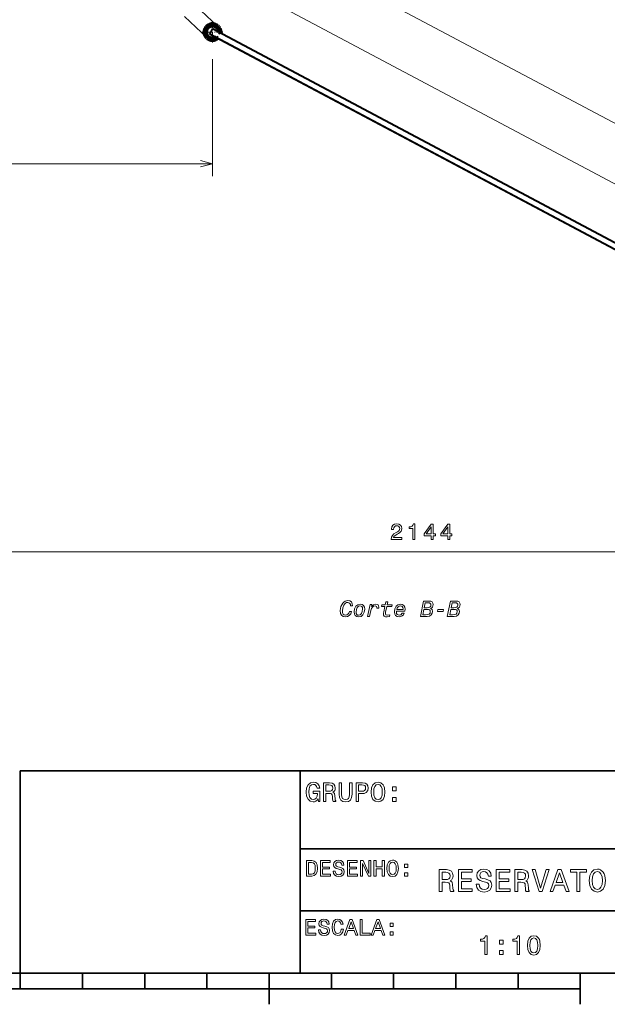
# Model space of a CAD drawing. Extents: x 0 to 420, y 0 to 297.
# Tile 9 of 14: x 220 to 314, y 5 to 163. Entities that reach past the tile are written whole.
import ezdxf

# ---------------------------------------------------------------- set-up
doc = ezdxf.new("R2010")
doc.units = 0
doc.linetypes.add('DASHDOT', pattern=[18.5, 12, -3, 0.5, -3])

msp = doc.modelspace()

# ---------------------------------------------------------------- linework, layer by layer
at = {"color": 7, "lineweight": 13}
for p, q in [((257.964813, 177.18721), (401.00235, 101.132813)), ((254.792694, 169.091232), (396.064331, 93.975777)), ((177.296371, 140.055435), (250.898972, 140.055435)), ((177.296371, 77.670059), (391.693787, 77.670059))]:
    msp.add_line(p, q, dxfattribs=at)
at = {"color": 7, "lineweight": 35, "ltscale": 0.12507}
msp.add_line((251.769958, 162.117355), (248.120178, 165.538925), dxfattribs=at)
at = {"color": 7, "lineweight": 35, "ltscale": 0.124767}
msp.add_line((250.023941, 160.272614), (246.382996, 163.685867), dxfattribs=at)
at = {"color": 7, "lineweight": 140, "ltscale": 0.001488}
for p, q in [((249.633713, 161.302795), (249.640244, 161.361969)), ((249.649551, 161.420792), (249.661591, 161.479095)), ((249.693817, 161.593719), (249.713913, 161.649765)), ((249.713913, 161.649765), (249.736618, 161.704803)), ((249.761887, 161.758728), (249.789642, 161.811401)), ((249.887299, 161.960831), (249.924393, 162.007401)), ((250.004929, 162.095093), (250.048187, 162.136002)), ((250.140228, 162.211533), (250.188797, 162.245972)), ((249.628998, 161.183838), (249.629959, 161.243362)), ((249.665894, 160.889069), (249.653, 160.947189)), ((249.798782, 160.55867), (249.770264, 160.610931)), ((249.936371, 160.364655), (249.898605, 160.410675)), ((249.976257, 160.32045), (249.936371, 160.364655)), ((250.062042, 160.237885), (250.018188, 160.278152)), ((250.204224, 160.129974), (250.155167, 160.163696)), ((250.360138, 160.04306), (250.306839, 160.06958)), ((250.4702, 159.997665), (250.414642, 160.019073)), ((250.997452, 159.92691), (250.938004, 159.923691)), ((251.174011, 159.953232), (251.115601, 159.941711)), ((251.345123, 160.004044), (251.28891, 159.984436)), ((251.454514, 160.051041), (251.400375, 160.02626)), ((251.609146, 160.140213), (251.559021, 160.108093))]:
    msp.add_line(p, q, dxfattribs=at)
at = {"color": 7, "lineweight": 140, "ltscale": 0.001489}
for p, q in [((249.640244, 161.361969), (249.649551, 161.420792)), ((249.661591, 161.479095), (249.676361, 161.536789)), ((249.676361, 161.536789), (249.693817, 161.593719)), ((249.736618, 161.704803), (249.761887, 161.758728)), ((249.789642, 161.811401), (249.819855, 161.862717)), ((249.819855, 161.862717), (249.852417, 161.912567)), ((249.852417, 161.912567), (249.887299, 161.960831)), ((249.924393, 162.007401), (249.963638, 162.052185)), ((249.963638, 162.052185), (250.004929, 162.095093)), ((250.048187, 162.136002), (250.093323, 162.174835)), ((250.093323, 162.174835), (250.140228, 162.211533)), ((249.630829, 161.124313), (249.628998, 161.183838)), ((249.629959, 161.243362), (249.633713, 161.302795)), ((249.635452, 161.064941), (249.630829, 161.124313)), ((249.642853, 161.005859), (249.635452, 161.064941)), ((249.653, 160.947189), (249.642853, 161.005859)), ((249.681503, 160.831604), (249.665894, 160.889069)), ((249.699783, 160.774933), (249.681503, 160.831604)), ((249.720703, 160.719177), (249.699783, 160.774933)), ((249.744217, 160.664474), (249.720703, 160.719177)), ((249.770264, 160.610931), (249.744217, 160.664474)), ((249.829727, 160.507797), (249.798782, 160.55867)), ((249.863037, 160.458435), (249.829727, 160.507797)), ((249.898605, 160.410675), (249.863037, 160.458435)), ((250.018188, 160.278152), (249.976257, 160.32045)), ((250.107727, 160.199692), (250.062042, 160.237885)), ((250.155167, 160.163696), (250.107727, 160.199692)), ((250.254822, 160.098572), (250.204224, 160.129974)), ((250.306839, 160.06958), (250.254822, 160.098572)), ((250.414642, 160.019073), (250.360138, 160.04306)), ((250.526703, 159.978882), (250.4702, 159.997665)), ((250.58403, 159.962769), (250.526703, 159.978882)), ((250.642044, 159.949356), (250.58403, 159.962769)), ((250.700623, 159.938675), (250.642044, 159.949356)), ((250.759644, 159.930756), (250.700623, 159.938675)), ((250.81897, 159.925613), (250.759644, 159.930756)), ((250.878464, 159.923264), (250.81897, 159.925613)), ((250.938004, 159.923691), (250.878464, 159.923264)), ((251.056702, 159.932922), (250.997452, 159.92691)), ((251.115601, 159.941711), (251.056702, 159.932922)), ((251.231827, 159.967484), (251.174011, 159.953232)), ((251.28891, 159.984436), (251.231827, 159.967484)), ((251.400375, 160.02626), (251.345123, 160.004044)), ((251.507431, 160.078339), (251.454514, 160.051041)), ((251.559021, 160.108093), (251.507431, 160.078339))]:
    msp.add_line(p, q, dxfattribs=at)
at = {"color": 7, "lineweight": 140, "ltscale": 0.001247}
for p, q in [((249.864136, 161.370895), (249.856857, 161.321564)), ((249.934982, 161.609299), (249.916306, 161.563065)), ((250.00383, 161.741943), (249.97879, 161.698822)), ((250.09082, 161.863464), (250.059906, 161.824341)), ((249.897339, 160.878098), (249.913422, 160.830902)), ((250.026245, 160.609268), (250.054947, 160.568497)), ((250.085541, 160.529144), (250.117981, 160.491272)), ((250.152161, 160.455002), (250.188049, 160.42038)), ((250.225525, 160.387512), (250.264526, 160.356445)), ((250.61998, 160.180832), (250.66835, 160.168732)), ((250.717224, 160.158936), (250.766525, 160.151489)), ((251.349365, 160.244598), (251.39389, 160.267044))]:
    msp.add_line(p, q, dxfattribs=at)
at = {"color": 7, "lineweight": 140, "ltscale": 0.001246}
for p, q in [((249.873734, 161.419815), (249.864136, 161.370895)), ((249.885651, 161.468216), (249.873734, 161.419815)), ((249.899857, 161.516006), (249.885651, 161.468216)), ((249.916306, 161.563065), (249.899857, 161.516006)), ((249.955826, 161.654587), (249.934982, 161.609299)), ((249.97879, 161.698822), (249.955826, 161.654587)), ((250.030884, 161.783813), (250.00383, 161.741943)), ((250.059906, 161.824341), (250.030884, 161.783813)), ((250.12355, 161.901062), (250.09082, 161.863464)), ((250.158035, 161.937073), (250.12355, 161.901062)), ((250.194183, 161.971405), (250.158035, 161.937073)), ((250.231918, 162.003983), (250.194183, 161.971405)), ((250.271164, 162.034729), (250.231918, 162.003983)), ((250.311813, 162.063583), (250.271164, 162.034729)), ((249.849365, 161.222168), (249.849182, 161.172318)), ((249.849182, 161.172318), (249.851349, 161.122513)), ((249.851929, 161.271957), (249.849365, 161.222168)), ((249.851349, 161.122513), (249.855881, 161.072861)), ((249.856857, 161.321564), (249.851929, 161.271957)), ((249.855881, 161.072861), (249.862762, 161.023483)), ((249.862762, 161.023483), (249.871979, 160.974487)), ((249.871979, 160.974487), (249.883514, 160.925995)), ((249.883514, 160.925995), (249.897339, 160.878098)), ((249.913422, 160.830902), (249.931717, 160.784531)), ((249.931717, 160.784531), (249.952194, 160.739075)), ((249.952194, 160.739075), (249.974823, 160.694656)), ((249.974823, 160.694656), (249.999512, 160.651352)), ((249.999512, 160.651352), (250.026245, 160.609268)), ((250.054947, 160.568497), (250.085541, 160.529144)), ((250.117981, 160.491272), (250.152161, 160.455002)), ((250.188049, 160.42038), (250.225525, 160.387512)), ((250.264526, 160.356445), (250.304947, 160.327271)), ((250.304947, 160.327271), (250.34671, 160.300049)), ((250.34671, 160.300049), (250.389725, 160.274841)), ((250.389725, 160.274841), (250.433884, 160.251709)), ((250.433884, 160.251709), (250.479095, 160.230698)), ((250.479095, 160.230698), (250.525253, 160.211853)), ((250.525253, 160.211853), (250.57225, 160.195221)), ((250.57225, 160.195221), (250.61998, 160.180832)), ((250.66835, 160.168732), (250.717224, 160.158936)), ((250.766525, 160.151489), (250.816116, 160.146362)), ((250.816116, 160.146362), (250.865891, 160.143616)), ((250.865891, 160.143616), (250.915741, 160.143219)), ((250.915741, 160.143219), (250.965561, 160.145203)), ((250.965561, 160.145203), (251.015228, 160.149551)), ((251.015228, 160.149551), (251.064621, 160.15625)), ((251.064621, 160.15625), (251.113647, 160.165283)), ((251.113647, 160.165283), (251.162201, 160.17662)), ((251.162201, 160.17662), (251.210144, 160.190262)), ((251.210144, 160.190262), (251.257401, 160.206161)), ((251.257401, 160.206161), (251.303833, 160.224289)), ((251.303833, 160.224289), (251.349365, 160.244598)), ((251.39389, 160.267044), (251.437286, 160.29158)), ((251.437286, 160.29158), (251.479462, 160.318146))]:
    msp.add_line(p, q, dxfattribs=at)
at = {"color": 7, "lineweight": 140, "ltscale": 0.001115}
for p, q in [((250.188797, 162.245972), (250.226212, 162.270264)), ((250.226212, 162.270264), (250.264465, 162.293228)), ((250.264465, 162.293228), (250.303482, 162.314835)), ((250.343262, 162.335052), (250.383698, 162.353867)), ((250.383698, 162.353867), (250.424789, 162.371246)), ((250.424789, 162.371246), (250.466461, 162.387177)), ((250.466461, 162.387177), (250.508667, 162.401627)), ((250.551361, 162.414597), (250.594467, 162.426056)), ((250.594467, 162.426056), (250.637955, 162.435974)), ((250.681778, 162.444382), (250.725861, 162.451233)), ((250.725861, 162.451233), (250.770142, 162.456543)), ((250.814606, 162.460297), (250.859161, 162.462463)), ((250.859161, 162.462463), (250.903763, 162.463089)), ((250.903763, 162.463089), (250.948364, 162.462128)), ((250.948364, 162.462128), (250.992905, 162.45961)), ((250.992905, 162.45961), (251.037338, 162.455536)), ((251.037338, 162.455536), (251.081589, 162.44989)), ((251.081589, 162.44989), (251.12561, 162.442703)), ((251.169373, 162.433975), (251.212784, 162.423706)), ((251.212784, 162.423706), (251.255798, 162.411926)), ((251.298401, 162.398651), (251.340485, 162.383881)), ((251.340485, 162.383881), (251.382034, 162.36763)), ((251.382034, 162.36763), (251.422989, 162.349945)), ((251.422989, 162.349945), (251.463303, 162.330826)), ((251.463303, 162.330826), (251.502914, 162.310303)), ((251.502914, 162.310303), (251.541779, 162.288406)), ((251.541779, 162.288406), (251.579849, 162.265152)), ((251.579849, 162.265152), (251.617081, 162.24057)), ((251.617081, 162.24057), (251.653427, 162.214706)), ((251.653427, 162.214706), (251.688843, 162.187576)), ((251.688843, 162.187576), (251.723282, 162.159225)), ((251.756714, 162.129669), (251.789063, 162.098969)), ((251.789063, 162.098969), (251.820343, 162.067154)), ((251.820343, 162.067154), (251.850464, 162.034256)), ((251.850464, 162.034256), (251.879425, 162.00032)), ((251.879425, 162.00032), (251.907166, 161.965378)), ((251.907166, 161.965378), (251.93367, 161.929504)), ((251.93367, 161.929504), (251.958893, 161.8927)), ((251.958893, 161.8927), (251.982819, 161.855042)), ((251.982819, 161.855042), (252.005402, 161.816574)), ((252.005402, 161.816574), (252.026611, 161.777328)), ((252.026611, 161.777328), (252.046432, 161.737366)), ((252.064835, 161.696716), (252.081818, 161.655472)), ((252.081818, 161.655472), (252.097321, 161.613632)), ((252.097321, 161.613632), (252.111359, 161.571289)), ((252.111359, 161.571289), (252.123886, 161.528473)), ((252.123886, 161.528473), (252.134903, 161.485245)), ((252.134903, 161.485245), (252.144409, 161.441666)), ((252.144409, 161.441666), (252.152374, 161.397766)), ((252.152374, 161.397766), (252.158783, 161.353622)), ((252.163635, 161.309265), (252.166946, 161.264786)), ((252.166946, 161.264786), (252.168671, 161.2202)), ((252.168854, 161.175598), (252.16745, 161.131012)), ((252.168671, 161.2202), (252.168854, 161.175598))]:
    msp.add_line(p, q, dxfattribs=at)
at = {"color": 7, "lineweight": 140, "ltscale": 0.001116}
for p, q in [((250.303482, 162.314835), (250.343262, 162.335052)), ((250.508667, 162.401627), (250.551361, 162.414597)), ((250.637955, 162.435974), (250.681778, 162.444382)), ((250.770142, 162.456543), (250.814606, 162.460297)), ((251.12561, 162.442703), (251.169373, 162.433975)), ((251.255798, 162.411926), (251.298401, 162.398651)), ((251.723282, 162.159225), (251.756714, 162.129669)), ((252.046432, 161.737366), (252.064835, 161.696716)), ((252.158783, 161.353622), (252.163635, 161.309265)), ((252.16745, 161.131012), (252.16449, 161.086487))]:
    msp.add_line(p, q, dxfattribs=at)
at = {"color": 7, "lineweight": 140, "ltscale": 0.001665}
for p, q in [((250.368179, 162.099045), (250.311813, 162.063583)), ((250.426666, 162.130875), (250.368179, 162.099045)), ((250.487061, 162.15892), (250.426666, 162.130875)), ((250.549103, 162.18309), (250.487061, 162.15892)), ((250.612564, 162.203278), (250.549103, 162.18309)), ((250.67717, 162.219406), (250.612564, 162.203278)), ((250.742676, 162.2314), (250.67717, 162.219406)), ((250.808807, 162.239212), (250.742676, 162.2314)), ((250.87529, 162.242828), (250.808807, 162.239212)), ((250.941879, 162.242218), (250.87529, 162.242828)), ((251.008301, 162.237396), (250.941879, 162.242218)), ((251.139526, 162.215164), (251.074265, 162.228363)), ((251.203842, 162.197861), (251.139526, 162.215164)), ((251.328506, 162.151215), (251.266907, 162.176514)), ((251.388382, 162.12207), (251.328506, 162.151215)), ((251.446274, 162.089172), (251.388382, 162.12207)), ((251.501968, 162.052673), (251.446274, 162.089172)), ((251.555252, 162.012726), (251.501968, 162.052673)), ((251.605881, 161.969482), (251.555252, 162.012726)), ((251.653671, 161.923111), (251.605881, 161.969482)), ((251.698425, 161.87381), (251.653671, 161.923111)), ((251.73996, 161.821762), (251.698425, 161.87381)), ((251.778122, 161.767181), (251.73996, 161.821762)), ((251.843689, 161.651352), (251.812744, 161.710312)), ((251.87085, 161.590546), (251.843689, 161.651352)), ((251.894073, 161.528137), (251.87085, 161.590546)), ((251.913315, 161.464386), (251.894073, 161.528137)), ((251.928467, 161.399551), (251.913315, 161.464386)), ((251.939484, 161.333878), (251.928467, 161.399551)), ((251.94632, 161.267639), (251.939484, 161.333878)), ((251.948944, 161.201096), (251.94632, 161.267639))]:
    msp.add_line(p, q, dxfattribs=at)
at = {"color": 7, "lineweight": 35, "ltscale": 0.0225}
msp.add_line((250.44931, 160.922516), (250.871841, 161.717178), dxfattribs=at)
at = {"color": 7, "lineweight": 35, "ltscale": 0.00125}
for p, q in [((250.895309, 161.761322), (250.871841, 161.717178)), ((250.44931, 160.922516), (250.425842, 160.878372))]:
    msp.add_line(p, q, dxfattribs=at)
at = {"color": 7, "lineweight": 35}
for p, q in [((250.871841, 161.717178), (392.143463, 86.601723)), ((250.895309, 161.761322), (392.166931, 86.645874)), ((250.425842, 160.878372), (391.697449, 85.762924)), ((250.44931, 160.922516), (391.720947, 85.807068)), ((220, 10), (220, 42.5)), ((220, 42.5), (410, 42.5)), ((265, 10), (265, 42.5)), ((265, 30), (410, 30)), ((265, 20), (410, 20)), ((10, 10), (410, 10)), ((220, 10), (410, 10)), ((220, 10), (410, 10)), ((220, 10), (410, 10)), ((110, 7.5), (310, 7.5))]:
    msp.add_line(p, q, dxfattribs=at)
at = {"color": 7, "linetype": 'DASHDOT', "lineweight": 13, "ltscale": 0.08255}
for p, q in [((250.898972, 162.844086), (250.898972, 159.542099)), ((252.549973, 161.193085), (249.247971, 161.193085))]:
    msp.add_line(p, q, dxfattribs=at)
at = {"color": 7, "lineweight": 140, "ltscale": 0.001664}
for p, q in [((251.074265, 162.228363), (251.008301, 162.237396)), ((251.266907, 162.176514), (251.203842, 162.197861)), ((251.812744, 161.710312), (251.778122, 161.767181))]:
    msp.add_line(p, q, dxfattribs=at)
at = {"color": 7, "lineweight": 35, "ltscale": 0.006103}
for p, q in [((251.695007, 160.203552), (251.479462, 160.318146)), ((252.16449, 161.086487), (251.948944, 161.201096))]:
    msp.add_line(p, q, dxfattribs=at)
at = {"color": 7, "lineweight": 140, "ltscale": 0.006103}
for p, q in [((251.479462, 160.318146), (251.695007, 160.203552)), ((252.16449, 161.086487), (251.948944, 161.201096))]:
    msp.add_line(p, q, dxfattribs=at)
at = {"color": 7, "lineweight": 140, "ltscale": 0.000445}
for p, q in [((251.623825, 160.150269), (251.609146, 160.140213)), ((251.638351, 160.160522), (251.623825, 160.150269)), ((251.65274, 160.170975), (251.638351, 160.160522)), ((251.666992, 160.181641), (251.65274, 160.170975)), ((251.695007, 160.203552), (251.681076, 160.19249))]:
    msp.add_line(p, q, dxfattribs=at)
at = {"color": 7, "lineweight": 140, "ltscale": 0.000444}
msp.add_line((251.681076, 160.19249), (251.666992, 160.181641), dxfattribs=at)
at = {"color": 7, "lineweight": 13, "ltscale": 0.001307}
for p, q in [((251.67984, 160.211609), (251.716812, 160.248581)), ((252.382294, 160.914063), (252.419266, 160.951019)), ((254.449722, 158.738846), (254.486694, 158.775818)), ((255.152161, 159.441284), (255.189133, 159.478256)), ((257.219604, 157.266083), (257.256561, 157.30304)), ((257.922028, 157.968521), (257.959015, 158.005493)), ((259.989471, 155.793304), (260.026428, 155.830276)), ((260.691925, 156.495758), (260.728882, 156.532715)), ((263.461792, 155.02298), (263.498749, 155.059952)), ((262.759338, 154.320541), (262.796295, 154.357513)), ((266.231659, 153.550217), (266.268616, 153.587189)), ((265.529205, 152.847778), (265.566193, 152.884735)), ((269.001526, 152.077454), (269.038513, 152.11441)), ((268.299072, 151.375), (268.33606, 151.411972)), ((271.771393, 150.604675), (271.80838, 150.641647)), ((271.06897, 149.902237), (271.105927, 149.939209)), ((274.54129, 149.131912), (274.578247, 149.168884)), ((273.838837, 148.429474), (273.875793, 148.466431)), ((277.311157, 147.659149), (277.348114, 147.696121)), ((276.608704, 146.956696), (276.645691, 146.993668)), ((280.081024, 146.186371), (280.117981, 146.223343)), ((279.378571, 145.483932), (279.415558, 145.520905)), ((282.148438, 144.011169), (282.185425, 144.048126)), ((282.850891, 144.713608), (282.887878, 144.75058)), ((284.918335, 142.538391), (284.955292, 142.575363)), ((285.620758, 143.240845), (285.657745, 143.277817)), ((287.688202, 141.065628), (287.725159, 141.1026)), ((288.390656, 141.768066), (288.427612, 141.805038)), ((290.458069, 139.592865), (290.495056, 139.629837)), ((291.160522, 140.295303), (291.197479, 140.332275)), ((293.227936, 138.120087), (293.264923, 138.157059)), ((293.930389, 138.82254), (293.967346, 138.859512)), ((295.997803, 136.647324), (296.03479, 136.684296)), ((296.700256, 137.349777), (296.737244, 137.386749)), ((298.7677, 135.174561), (298.804657, 135.211533)), ((299.470154, 135.876999), (299.507111, 135.913971)), ((301.537567, 133.701782), (301.574524, 133.738754)), ((302.240021, 134.404236), (302.276978, 134.441208)), ((305.009888, 132.931473), (305.046844, 132.968445)), ((304.307434, 132.229019), (304.344421, 132.265991)), ((307.779755, 131.458694), (307.816742, 131.495667)), ((307.077301, 130.756256), (307.114288, 130.793228)), ((310.549622, 129.985931), (310.586609, 130.022903)), ((309.847198, 129.283493), (309.884155, 129.32045)), ((313.319519, 128.513168), (313.356476, 128.55014)), ((312.617065, 127.810715), (312.654022, 127.847687))]:
    msp.add_line(p, q, dxfattribs=at)
at = {"color": 7, "lineweight": 13, "ltscale": 0.469442}
msp.add_line((250.898972, 156.833099), (250.898972, 138.055435), dxfattribs=at)
at = {"color": 7, "lineweight": 35, "ltscale": 0.0625}
for p, q in [((220, 10), (220, 7.5)), ((230, 10), (230, 7.5)), ((240, 10), (240, 7.5)), ((250, 10), (250, 7.5)), ((270, 10), (270, 7.5)), ((280, 10), (280, 7.5)), ((290, 10), (290, 7.5)), ((300, 10), (300, 7.5))]:
    msp.add_line(p, q, dxfattribs=at)
at = {"color": 7, "lineweight": 35, "ltscale": 0.125}
for p, q in [((260, 10), (260, 5)), ((310, 10), (310, 5))]:
    msp.add_line(p, q, dxfattribs=at)
at = {"color": 7, "lineweight": 13}
msp.add_lwpolyline([(248.967117, 139.537811), (250.898972, 140.055435), (248.967117, 140.573074)], dxfattribs=at)
for points in [[(279.613251, 79.670059), (281.331543, 79.670059), (281.331543, 79.979858), (279.97348, 79.979858), (280.049133, 80.149162), (280.178802, 80.28965), (280.578674, 80.54541), (280.791199, 80.653488), (281.028961, 80.80838), (281.198242, 80.988495), (281.295532, 81.201035), (281.331543, 81.442383), (281.270294, 81.74498), (281.101013, 81.982735), (280.841644, 82.134033), (280.506622, 82.188065), (280.160797, 82.126831), (279.897827, 81.95752), (279.728516, 81.687347), (279.670868, 81.330719), (279.670868, 81.280289), (279.998688, 81.280289), (279.998688, 81.309105), (280.031128, 81.554062), (280.128387, 81.734177), (280.283264, 81.849449), (280.488617, 81.889069), (280.69754, 81.85305), (280.852448, 81.762993), (280.953308, 81.622505), (280.989319, 81.445992), (280.964111, 81.280289), (280.89566, 81.139801), (280.780396, 81.017319), (280.621887, 80.909248), (280.409363, 80.793976), (280.056335, 80.570633), (279.80777, 80.332878), (279.660065, 80.044693), (279.613251, 79.680862)], [(283.095947, 79.670059), (283.423767, 79.670059), (283.423767, 82.188065), (283.178802, 82.188065), (283.113953, 81.968323), (282.984283, 81.820633), (282.786163, 81.734177), (282.51239, 81.705353), (282.51239, 81.449593), (283.095947, 81.449593)], [(286.027527, 79.670059), (286.351715, 79.670059), (286.351715, 80.28965), (286.708344, 80.28965), (286.708344, 80.577835), (286.351715, 80.577835), (286.351715, 82.11602), (286.023895, 82.11602), (284.928802, 80.606659), (284.928802, 80.28965), (286.027527, 80.28965)], [(285.231384, 80.577835), (286.027527, 81.698151), (286.027527, 80.577835)], [(288.696106, 79.670059), (289.020294, 79.670059), (289.020294, 80.28965), (289.376923, 80.28965), (289.376923, 80.577835), (289.020294, 80.577835), (289.020294, 82.11602), (288.692505, 82.11602), (287.597412, 80.606659), (287.597412, 80.28965), (288.696106, 80.28965)], [(287.899994, 80.577835), (288.696106, 81.698151), (288.696106, 80.577835)], [(273.084137, 68.999519), (273.422241, 68.999519), (273.361115, 69.366425), (273.213623, 69.636208), (272.979797, 69.801682), (272.66687, 69.85923), (272.422241, 69.830452), (272.206421, 69.754913), (272.008575, 69.62542), (271.832336, 69.441963), (271.66687, 69.19017), (271.544556, 68.898804), (271.465424, 68.582253), (271.440247, 68.247719), (271.490601, 67.812469), (271.648865, 67.495926), (271.904266, 67.301674), (272.256775, 67.236931), (272.584137, 67.29808), (272.871887, 67.467148), (273.102112, 67.740524), (273.260376, 68.114624), (272.91507, 68.114624), (272.792755, 67.85923), (272.641693, 67.675781), (272.465424, 67.567863), (272.271179, 67.531891), (272.062531, 67.571465), (271.911469, 67.700958), (271.814331, 67.913185), (271.785553, 68.208153), (271.84671, 68.700958), (272.02298, 69.150597), (272.145264, 69.330452), (272.289154, 69.459953), (272.45462, 69.535492), (272.641693, 69.56427), (272.825134, 69.524696), (272.965424, 69.416786), (273.051758, 69.240524)], [(278.965424, 69.164986), (279.069733, 69.661392), (278.756775, 69.661392), (278.652466, 69.164986), (278.13089, 69.164986), (278.073334, 68.902397), (278.59491, 68.902397), (278.41507, 68.060669), (278.371887, 67.837646), (278.361115, 67.700958), (278.397064, 67.495926), (278.508575, 67.348442), (278.695648, 67.262108), (278.951019, 67.229736), (279.321533, 67.290886), (279.38269, 67.56427), (278.961823, 67.506714), (278.749603, 67.560669), (278.677643, 67.722542), (278.684845, 67.830452), (278.713623, 67.992325), (278.911469, 68.902397), (279.692047, 68.902397), (279.746002, 69.164986)], [(285.684845, 69.794487), (284.828735, 69.794487), (284.299957, 67.29808), (285.397064, 67.29808), (285.763977, 67.348442), (286.048157, 67.560669), (286.192047, 67.816063), (286.246002, 68.114624), (286.174042, 68.413185), (285.95105, 68.603836), (286.120087, 68.69017), (286.242401, 68.823257), (286.317932, 68.995926), (286.34671, 69.208153), (286.303558, 69.463547), (286.181244, 69.647003), (285.972626, 69.754913)], [(290.015778, 69.794487), (289.159668, 69.794487), (288.63089, 67.29808), (289.728027, 67.29808), (290.09491, 67.348442), (290.379089, 67.560669), (290.52298, 67.816063), (290.576935, 68.114624), (290.505005, 68.413185), (290.281982, 68.603836), (290.45105, 68.69017), (290.573334, 68.823257), (290.648865, 68.995926), (290.677643, 69.208153), (290.634491, 69.463547), (290.512177, 69.647003), (290.303558, 69.754913)], [(273.648865, 68.049881), (273.695648, 67.704552), (273.839508, 67.449158), (274.066132, 67.294487), (274.375488, 67.236931), (274.771179, 67.326859), (275.080536, 67.582253), (275.281982, 67.974342), (275.353912, 68.474342), (275.299957, 68.816063), (275.156067, 69.075058), (274.925842, 69.240524), (274.623688, 69.29808), (274.231598, 69.204552), (273.922241, 68.945564), (273.720825, 68.549881)], [(274.598511, 69.024696), (274.778381, 68.988731), (274.91507, 68.891609), (274.997803, 68.729736), (275.026581, 68.513908), (274.976227, 68.114624), (274.843109, 67.79808), (274.641693, 67.585854), (274.386292, 67.510307), (274.210022, 67.539085), (274.080536, 67.636208), (273.997803, 67.790886), (273.969025, 68.010307), (274.015778, 68.409592), (274.145264, 68.73333), (274.343109, 68.945564)], [(275.814331, 67.29808), (276.123688, 67.29808), (276.325134, 68.258514), (276.425842, 68.578659), (276.584137, 68.808868), (276.789154, 68.949158), (277.033752, 68.995926), (277.242401, 68.927574), (277.321533, 68.762108), (277.314331, 68.629013), (277.612915, 68.629013), (277.63089, 68.823257), (277.59491, 69.021103), (277.501404, 69.168587), (277.34671, 69.254913), (277.145264, 69.287292), (276.756775, 69.19017), (276.425842, 68.902397), (276.494202, 69.229736), (276.217224, 69.229736)], [(280.458221, 68.161392), (281.81073, 68.161392), (281.835938, 68.48513), (281.781982, 68.819664), (281.63089, 69.075058), (281.393494, 69.236931), (281.084137, 69.294487), (280.695648, 69.200958), (280.393494, 68.945564), (280.199219, 68.54628), (280.13089, 68.031891), (280.181244, 67.693764), (280.328735, 67.445564), (280.562531, 67.290886), (280.88269, 67.236931), (281.159668, 67.280098), (281.393494, 67.391609), (281.576935, 67.585854), (281.713623, 67.852036), (281.379089, 67.852036), (281.177643, 67.596642), (280.91507, 67.513908), (280.717224, 67.54628), (280.573334, 67.643402), (280.479797, 67.801674), (280.447449, 68.017502)], [(280.505005, 68.434769), (280.598511, 68.69017), (280.727997, 68.873619), (280.886292, 68.981537), (281.076935, 69.021103), (281.260376, 68.98513), (281.400665, 68.888008), (281.487, 68.729736), (281.519379, 68.521103), (281.515778, 68.434769)], [(284.692047, 67.596642), (284.875488, 68.452759), (285.38269, 68.452759), (285.602112, 68.43837), (285.767578, 68.380814), (285.868286, 68.269302), (285.904266, 68.085854), (285.853912, 67.866425), (285.720825, 67.700958), (285.487, 67.611031), (285.148865, 67.596642)], [(284.933044, 68.722542), (285.098511, 69.495926), (285.555359, 69.495926), (285.753204, 69.474342), (285.889893, 69.413185), (285.972626, 69.308868), (286.001404, 69.150597), (285.958221, 68.952759), (285.839539, 68.819664), (285.641693, 68.744125), (285.371887, 68.722542)], [(287.069733, 68.121819), (287.940247, 68.121819), (288.001404, 68.405991), (287.134491, 68.405991)], [(289.02298, 67.596642), (289.206421, 68.452759), (289.713623, 68.452759), (289.933044, 68.43837), (290.098511, 68.380814), (290.199249, 68.269302), (290.235199, 68.085854), (290.184845, 67.866425), (290.051758, 67.700958), (289.817932, 67.611031), (289.479797, 67.596642)], [(289.263977, 68.722542), (289.429443, 69.495926), (289.886292, 69.495926), (290.084137, 69.474342), (290.220825, 69.413185), (290.303558, 69.308868), (290.332336, 69.150597), (290.289154, 68.952759), (290.170471, 68.819664), (289.972626, 68.744125), (289.70282, 68.722542)], [(267.876099, 38.004456), (267.949585, 37.60244), (268.16571, 37.60244), (268.16571, 39.223476), (267.072052, 39.223476), (267.072052, 38.856041), (267.746399, 38.856041), (267.746399, 38.830105), (267.69455, 38.432411), (267.556213, 38.138462), (267.344391, 37.952583), (267.080719, 37.892067), (266.786743, 37.969875), (266.557648, 38.203304), (266.410675, 38.588032), (266.358795, 39.11541), (266.406342, 39.638462), (266.553314, 40.02319), (266.786743, 40.256618), (267.102325, 40.338753), (267.318451, 40.295525), (267.495697, 40.174484), (267.625366, 39.971317), (267.698853, 39.698982), (268.126801, 39.698982), (268.014435, 40.113968), (267.802612, 40.425205), (267.504333, 40.61541), (267.128265, 40.684574), (266.635468, 40.576504), (266.263702, 40.260941), (266.02594, 39.763824), (265.943817, 39.10244), (266.02594, 38.436733), (266.263702, 37.939617), (266.613831, 37.624054), (267.054779, 37.520306), (267.301178, 37.55489), (267.521637, 37.641346), (267.711823, 37.792641)], [(268.723358, 37.60244), (269.125366, 37.60244), (269.125366, 38.869011), (269.536041, 38.869011), (269.838623, 38.856041), (270.028839, 38.795525), (270.132568, 38.652874), (270.175812, 38.397827), (270.197418, 38.008781), (270.223358, 37.753738), (270.275238, 37.60244), (270.729126, 37.60244), (270.729126, 37.684574), (270.6297, 37.805611), (270.595123, 38.030396), (270.56485, 38.514545), (270.491364, 38.873333), (270.391937, 38.985725), (270.236328, 39.06786), (270.409241, 39.175926), (270.530273, 39.327225), (270.608093, 39.517426), (270.634033, 39.746532), (270.573486, 40.109646), (270.400604, 40.381981), (270.115295, 40.546246), (269.726227, 40.60244), (268.723358, 40.60244)], [(269.613831, 40.235004), (269.877533, 40.209068), (270.063416, 40.126934), (270.180115, 39.975639), (270.219025, 39.737888), (270.175812, 39.487167), (270.059082, 39.335869), (269.860229, 39.25806), (269.587921, 39.236446), (269.125366, 39.236446), (269.125366, 40.235004)], [(271.2565, 38.743649), (271.317017, 38.203304), (271.507233, 37.818577), (271.827087, 37.598118), (272.289642, 37.520306), (272.747864, 37.598118), (273.067749, 37.818577), (273.257935, 38.198982), (273.322784, 38.743649), (273.322784, 40.60244), (272.920776, 40.60244), (272.920776, 38.722038), (272.881866, 38.354603), (272.765137, 38.090912), (272.566284, 37.935291), (272.289642, 37.883419), (272.004333, 37.935291), (271.805481, 38.090912), (271.688782, 38.350277), (271.654205, 38.722038), (271.654205, 40.60244), (271.2565, 40.60244)], [(273.979828, 37.60244), (274.377533, 37.60244), (274.377533, 38.869011), (274.818451, 38.869011), (275.263702, 38.890625), (275.618164, 39.04192), (275.84729, 39.335869), (275.925079, 39.737888), (275.864563, 40.109646), (275.69165, 40.381981), (275.406342, 40.546246), (275.017303, 40.60244), (273.979828, 40.60244)], [(274.909241, 40.235004), (275.16861, 40.209068), (275.358795, 40.126934), (275.471191, 39.975639), (275.510101, 39.737888), (275.466858, 39.487167), (275.350159, 39.335869), (275.151306, 39.25806), (274.878967, 39.236446), (274.377533, 39.236446), (274.377533, 40.235004)], [(276.383301, 39.10244), (276.461121, 38.428089), (276.685883, 37.930969), (277.036041, 37.624054), (277.494263, 37.520306), (277.948151, 37.624054), (278.302612, 37.930969), (278.523071, 38.428089), (278.605194, 39.10244), (278.523071, 39.772469), (278.427979, 40.044804), (278.302612, 40.269588), (277.948151, 40.576504), (277.731995, 40.654312), (277.494263, 40.684574), (277.031708, 40.576504), (276.68158, 40.273911), (276.461121, 39.776791)], [(276.798279, 39.10244), (276.845825, 39.625496), (276.988495, 40.01022), (277.208954, 40.243652), (277.494263, 40.325783), (277.775238, 40.243652), (277.995697, 40.005898), (278.138336, 39.62117), (278.190216, 39.10244), (278.138336, 38.579384), (277.995697, 38.19466), (277.775238, 37.961231), (277.494263, 37.883419), (277.208954, 37.961231), (276.988495, 38.19466), (276.845825, 38.575062)], [(279.798279, 39.279675), (280.394836, 39.279675), (280.394836, 39.923767), (279.798279, 39.923767)], [(279.798279, 37.60244), (280.394836, 37.60244), (280.394836, 38.246532), (279.798279, 38.246532)], [(266.835114, 28.090418), (266.002991, 28.090418), (266.002991, 25.590418), (266.835114, 25.590418), (267.227783, 25.669668), (267.519562, 25.911022), (267.699677, 26.303675), (267.764526, 26.840418), (267.706879, 27.387968), (267.634827, 27.604107), (267.533966, 27.777018), (267.242188, 28.011168), (267.05127, 28.068804)], [(266.809906, 27.791426), (267.083679, 27.737392), (267.270996, 27.571686), (267.38266, 27.276297), (267.418701, 26.840418), (267.379059, 26.418947), (267.267395, 26.12356), (267.076477, 25.947046), (266.809906, 25.88941), (266.338013, 25.88941), (266.338013, 27.791426)], [(268.250824, 25.590418), (269.835846, 25.590418), (269.835846, 25.893011), (268.582245, 25.893011), (268.582245, 26.739553), (269.698944, 26.739553), (269.698944, 27.038544), (268.582245, 27.038544), (268.582245, 27.787825), (269.807007, 27.787825), (269.807007, 28.090418), (268.250824, 28.090418)], [(270.60672, 26.415346), (270.278931, 26.415346), (270.350952, 26.033501), (270.531067, 25.752522), (270.808472, 25.583214), (271.183105, 25.521975), (271.554138, 25.579611), (271.831512, 25.738111), (272.008026, 25.986671), (272.072876, 26.314482), (272.018829, 26.609871), (271.867523, 26.800793), (271.622589, 26.926872), (271.294769, 27.020533), (271.013794, 27.088978), (270.830078, 27.168228), (270.725616, 27.283501), (270.693176, 27.463617), (270.725616, 27.625721), (270.819275, 27.748199), (270.963348, 27.831051), (271.161499, 27.859871), (271.36322, 27.823847), (271.521729, 27.726585), (271.62619, 27.564482), (271.676605, 27.34474), (272.004425, 27.34474), (272.004425, 27.351946), (271.946777, 27.690561), (271.777466, 27.942722), (271.510895, 28.101225), (271.150665, 28.15526), (270.826477, 28.101225), (270.57431, 27.949928), (270.412201, 27.715778), (270.354584, 27.413185), (270.401398, 27.143011), (270.5383, 26.959293), (270.754425, 26.836815), (271.049805, 26.743156), (271.341614, 26.660303), (271.56134, 26.581051), (271.694641, 26.465778), (271.741455, 26.278458), (271.698242, 26.087536), (271.586548, 25.943443), (271.417236, 25.853386), (271.19751, 25.824568), (270.952545, 25.864193), (270.765228, 25.979467), (270.646362, 26.166786)], [(272.588013, 25.590418), (274.173004, 25.590418), (274.173004, 25.893011), (272.919403, 25.893011), (272.919403, 26.739553), (274.036133, 26.739553), (274.036133, 27.038544), (272.919403, 27.038544), (272.919403, 27.787825), (274.144196, 27.787825), (274.144196, 28.090418), (272.588013, 28.090418)], [(274.691742, 25.590418), (274.990723, 25.590418), (274.990723, 27.640129), (275.948944, 25.590418), (276.334412, 25.590418), (276.334412, 28.090418), (276.031799, 28.090418), (276.031799, 26.040707), (275.084412, 28.090418), (274.691742, 28.090418)], [(276.845917, 25.590418), (277.180939, 25.590418), (277.180939, 26.764769), (278.182373, 26.764769), (278.182373, 25.590418), (278.513794, 25.590418), (278.513794, 28.090418), (278.182373, 28.090418), (278.182373, 27.070965), (277.180939, 27.070965), (277.180939, 28.090418), (276.845917, 28.090418)], [(278.924438, 26.840418), (278.989288, 26.278458), (279.176605, 25.864193), (279.468414, 25.608429), (279.85025, 25.521975), (280.228485, 25.608429), (280.523865, 25.864193), (280.707581, 26.278458), (280.776031, 26.840418), (280.707581, 27.398775), (280.628357, 27.625721), (280.523865, 27.81304), (280.228485, 28.068804), (280.04837, 28.133646), (279.85025, 28.158861), (279.464813, 28.068804), (279.173004, 27.816643), (278.989288, 27.402378)], [(279.270264, 26.840418), (279.309906, 27.276297), (279.428772, 27.596901), (279.612488, 27.791426), (279.85025, 27.859871), (280.084412, 27.791426), (280.268127, 27.5933), (280.386993, 27.272694), (280.430206, 26.840418), (280.386993, 26.404539), (280.268127, 26.083933), (280.084412, 25.88941), (279.85025, 25.824568), (279.612488, 25.88941), (279.428772, 26.083933), (279.309906, 26.400936)], [(281.770264, 26.988111), (282.267395, 26.988111), (282.267395, 27.524857), (281.770264, 27.524857)], [(281.770264, 25.590418), (282.267395, 25.590418), (282.267395, 26.127161), (281.770264, 26.127161)], [(287.330261, 23.133751), (287.799286, 23.133751), (287.799286, 24.611416), (288.278381, 24.611416), (288.631409, 24.596287), (288.853302, 24.525682), (288.974365, 24.359255), (289.02478, 24.061705), (289.049988, 23.607815), (289.080261, 23.310265), (289.140778, 23.133751), (289.670319, 23.133751), (289.670319, 23.229572), (289.554321, 23.370783), (289.513977, 23.63303), (289.478668, 24.197872), (289.392944, 24.616459), (289.276947, 24.747583), (289.095398, 24.843405), (289.297119, 24.969486), (289.438324, 25.145998), (289.529114, 25.367901), (289.559357, 25.635193), (289.48877, 26.058823), (289.287048, 26.376547), (288.954193, 26.56819), (288.500305, 26.633751), (287.330261, 26.633751)], [(288.369171, 26.205076), (288.676788, 26.174818), (288.893677, 26.078997), (289.029816, 25.902483), (289.075226, 25.625105), (289.02478, 25.332598), (288.888611, 25.156086), (288.656616, 25.065308), (288.338898, 25.040091), (287.799286, 25.040091), (287.799286, 26.205076)], [(290.431854, 23.133751), (292.650879, 23.133751), (292.650879, 23.557383), (290.895813, 23.557383), (290.895813, 24.74254), (292.459229, 24.74254), (292.459229, 25.161129), (290.895813, 25.161129), (290.895813, 26.210119), (292.610535, 26.210119), (292.610535, 26.633751), (290.431854, 26.633751)], [(293.730103, 24.288651), (293.271179, 24.288651), (293.37204, 23.754068), (293.624207, 23.360697), (294.012543, 23.123665), (294.537048, 23.03793), (295.056488, 23.118622), (295.444824, 23.340523), (295.691925, 23.688505), (295.782715, 24.14744), (295.707062, 24.560984), (295.495239, 24.828276), (295.152313, 25.004787), (294.693359, 25.135912), (294.299988, 25.231733), (294.042786, 25.342686), (293.896545, 25.504068), (293.851166, 25.756229), (293.896545, 25.983175), (294.027679, 26.154644), (294.229401, 26.270638), (294.506775, 26.310984), (294.789185, 26.260551), (295.011108, 26.124386), (295.157349, 25.89744), (295.227966, 25.589802), (295.68689, 25.589802), (295.68689, 25.59989), (295.606201, 26.073952), (295.369171, 26.426979), (294.995972, 26.64888), (294.491638, 26.724529), (294.03775, 26.64888), (293.684723, 26.437065), (293.457794, 26.109255), (293.377106, 25.685623), (293.442657, 25.307383), (293.634308, 25.050177), (293.93689, 24.878708), (294.350433, 24.747583), (294.758942, 24.63159), (295.066559, 24.520639), (295.253174, 24.359255), (295.318726, 24.097008), (295.258209, 23.829716), (295.101868, 23.627987), (294.864838, 23.501907), (294.55722, 23.461561), (294.214264, 23.517036), (293.952026, 23.678419), (293.785583, 23.940668)], [(296.503906, 23.133751), (298.7229, 23.133751), (298.7229, 23.557383), (296.967865, 23.557383), (296.967865, 24.74254), (298.531281, 24.74254), (298.531281, 25.161129), (296.967865, 25.161129), (296.967865, 26.210119), (298.682556, 26.210119), (298.682556, 26.633751), (296.503906, 26.633751)], [(299.474365, 23.133751), (299.943359, 23.133751), (299.943359, 24.611416), (300.422485, 24.611416), (300.775513, 24.596287), (300.997406, 24.525682), (301.118439, 24.359255), (301.168884, 24.061705), (301.194092, 23.607815), (301.224365, 23.310265), (301.284882, 23.133751), (301.814423, 23.133751), (301.814423, 23.229572), (301.698425, 23.370783), (301.658081, 23.63303), (301.622772, 24.197872), (301.537048, 24.616459), (301.421051, 24.747583), (301.239471, 24.843405), (301.441223, 24.969486), (301.582428, 25.145998), (301.673187, 25.367901), (301.703461, 25.635193), (301.632843, 26.058823), (301.431122, 26.376547), (301.098267, 26.56819), (300.644379, 26.633751), (299.474365, 26.633751)], [(300.513245, 26.205076), (300.820892, 26.174818), (301.03775, 26.078997), (301.17392, 25.902483), (301.219299, 25.625105), (301.168884, 25.332598), (301.032715, 25.156086), (300.80072, 25.065308), (300.483002, 25.040091), (299.943359, 25.040091), (299.943359, 26.205076)], [(304.512543, 26.638794), (303.63501, 23.658247), (302.732269, 26.638794), (302.253174, 26.638794), (303.382843, 23.133751), (303.887177, 23.133751), (304.991638, 26.638794)], [(305.137909, 23.133751), (305.601868, 23.133751), (305.970032, 24.162569), (307.367004, 24.162569), (307.735168, 23.133751), (308.209229, 23.133751), (306.928253, 26.638794), (306.413849, 26.638794)], [(306.131409, 24.591244), (306.671051, 26.134472), (307.210663, 24.591244)], [(309.475067, 23.133751), (309.939056, 23.133751), (309.939056, 26.210119), (310.998138, 26.210119), (310.998138, 26.633751), (308.41095, 26.633751), (308.41095, 26.210119), (309.475067, 26.210119)], [(311.446991, 24.883751), (311.53775, 24.097008), (311.799988, 23.517036), (312.208496, 23.158968), (312.743073, 23.03793), (313.272614, 23.158968), (313.686157, 23.517036), (313.943359, 24.097008), (314.039185, 24.883751), (313.943359, 25.665451), (313.832428, 25.983175), (313.686157, 26.245422), (313.272614, 26.603491), (313.020477, 26.694269), (312.743073, 26.729572), (312.203461, 26.603491), (311.794952, 26.250465), (311.53775, 25.670494)], [(311.931122, 24.883751), (311.986603, 25.49398), (312.153015, 25.942829), (312.410217, 26.215162), (312.743073, 26.310984), (313.070892, 26.215162), (313.328094, 25.937786), (313.494537, 25.488937), (313.555054, 24.883751), (313.494537, 24.27352), (313.328094, 23.824673), (313.070892, 23.55234), (312.743073, 23.461561), (312.410217, 23.55234), (312.153015, 23.824673), (311.986603, 24.268476)], [(265.904419, 16.126163), (267.48941, 16.126163), (267.48941, 16.428757), (266.235809, 16.428757), (266.235809, 17.275299), (267.352539, 17.275299), (267.352539, 17.574291), (266.235809, 17.574291), (266.235809, 18.32357), (267.460602, 18.32357), (267.460602, 18.626163), (265.904419, 18.626163)], [(268.260315, 16.951092), (267.932495, 16.951092), (268.004547, 16.569246), (268.184662, 16.288267), (268.462036, 16.118959), (268.8367, 16.05772), (269.207733, 16.115356), (269.485107, 16.273857), (269.661621, 16.522417), (269.72644, 16.850227), (269.672424, 17.145617), (269.521118, 17.336538), (269.276154, 17.46262), (268.948364, 17.556278), (268.667389, 17.624722), (268.483673, 17.703974), (268.379181, 17.819246), (268.346771, 17.999363), (268.379181, 18.161467), (268.472839, 18.283945), (268.616943, 18.366798), (268.815063, 18.395617), (269.016815, 18.359592), (269.175293, 18.262331), (269.279755, 18.100227), (269.3302, 17.880486), (269.65802, 17.880486), (269.65802, 17.887691), (269.600372, 18.226307), (269.431061, 18.47847), (269.16449, 18.636971), (268.80426, 18.691006), (268.480072, 18.636971), (268.227905, 18.485674), (268.065796, 18.251524), (268.008148, 17.948931), (268.054993, 17.678757), (268.191864, 17.495039), (268.40802, 17.372561), (268.7034, 17.278902), (268.995178, 17.196049), (269.214935, 17.116798), (269.348206, 17.001524), (269.39505, 16.814203), (269.351807, 16.623281), (269.240143, 16.479189), (269.070831, 16.389132), (268.851105, 16.360313), (268.60614, 16.399939), (268.418823, 16.515213), (268.299927, 16.702532)], [(271.581635, 17.055559), (271.509583, 16.752964), (271.390717, 16.536827), (271.225006, 16.403542), (271.030487, 16.360313), (270.796326, 16.425156), (270.61261, 16.619678), (270.490143, 16.936682), (270.450531, 17.376163), (270.490143, 17.812042), (270.609009, 18.132648), (270.792725, 18.327171), (271.030487, 18.395617), (271.2034, 18.359592), (271.351105, 18.258728), (271.46637, 18.096624), (271.545624, 17.873281), (271.887848, 17.873281), (271.779755, 18.2155), (271.592438, 18.474867), (271.3367, 18.636971), (271.030487, 18.694607), (270.648651, 18.604549), (270.356873, 18.352388), (270.169525, 17.938124), (270.104706, 17.376163), (270.169525, 16.814203), (270.356873, 16.399939), (270.648651, 16.144175), (271.030487, 16.05772), (271.365509, 16.126163), (271.635681, 16.317085), (271.826599, 16.630486), (271.92746, 17.055559)], [(272.071564, 16.126163), (272.402954, 16.126163), (272.665924, 16.861034), (273.663788, 16.861034), (273.926758, 16.126163), (274.26535, 16.126163), (273.350372, 18.629766), (272.982941, 18.629766)], [(272.781219, 17.167231), (273.166656, 18.269535), (273.552094, 17.167231)], [(274.603973, 16.126163), (276.210602, 16.126163), (276.210602, 16.428757), (274.935394, 16.428757), (274.935394, 18.626163), (274.603973, 18.626163)], [(276.408722, 16.126163), (276.740143, 16.126163), (277.003113, 16.861034), (278.000946, 16.861034), (278.263916, 16.126163), (278.602539, 16.126163), (277.687561, 18.629766), (277.320129, 18.629766)], [(277.118378, 17.167231), (277.503845, 18.269535), (277.889282, 17.167231)], [(279.423859, 17.523857), (279.92099, 17.523857), (279.92099, 18.060602), (279.423859, 18.060602)], [(279.423859, 16.126163), (279.92099, 16.126163), (279.92099, 16.662907), (279.423859, 16.662907)], [(294.656036, 13.000307), (295.049408, 13.000307), (295.049408, 16.021921), (294.755432, 16.021921), (294.677643, 15.758232), (294.522003, 15.580999), (294.284271, 15.477253), (293.955719, 15.442671), (293.955719, 15.135754), (294.656036, 15.135754)], [(299.860626, 13.000307), (300.253998, 13.000307), (300.253998, 16.021921), (299.960052, 16.021921), (299.882233, 15.758232), (299.726624, 15.580999), (299.488861, 15.477253), (299.160339, 15.442671), (299.160339, 15.135754), (299.860626, 15.135754)], [(301.498962, 14.465725), (301.563812, 13.78705), (301.766968, 13.3029), (302.091187, 13.008952), (302.540741, 12.913852), (302.985992, 13.008952), (303.310211, 13.3029), (303.509033, 13.78705), (303.578217, 14.465725), (303.509033, 15.140077), (303.42691, 15.408089), (303.310211, 15.62855), (302.985992, 15.922498), (302.540741, 16.021921), (302.091187, 15.922498), (301.766968, 15.624227), (301.563812, 15.140077)], [(297.037872, 14.677541), (297.634399, 14.677541), (297.634399, 15.321632), (297.037872, 15.321632)], [(301.91394, 14.465725), (301.948517, 14.98878), (302.05661, 15.364861), (302.251129, 15.585321), (302.540741, 15.663132), (302.82605, 15.585321), (303.020569, 15.364861), (303.128632, 14.98878), (303.163239, 14.465725), (303.128632, 13.938348), (303.020569, 13.562266), (302.82605, 13.341805), (302.540741, 13.268318), (302.251129, 13.341805), (302.05661, 13.562266), (301.948517, 13.938348)], [(297.037872, 13.000307), (297.634399, 13.000307), (297.634399, 13.6444), (297.037872, 13.6444)]]:
    msp.add_lwpolyline(points, close=True, dxfattribs=at)
at = {"color": 7, "lineweight": 35}
for radius, start, end in [(1.27, 355.18497, 308.81503), (1.05, 0.43689, 303.56311)]:
    msp.add_arc((250.898972, 161.193085), radius, start, end, dxfattribs=at)

doc.saveas('drawing.dxf')
